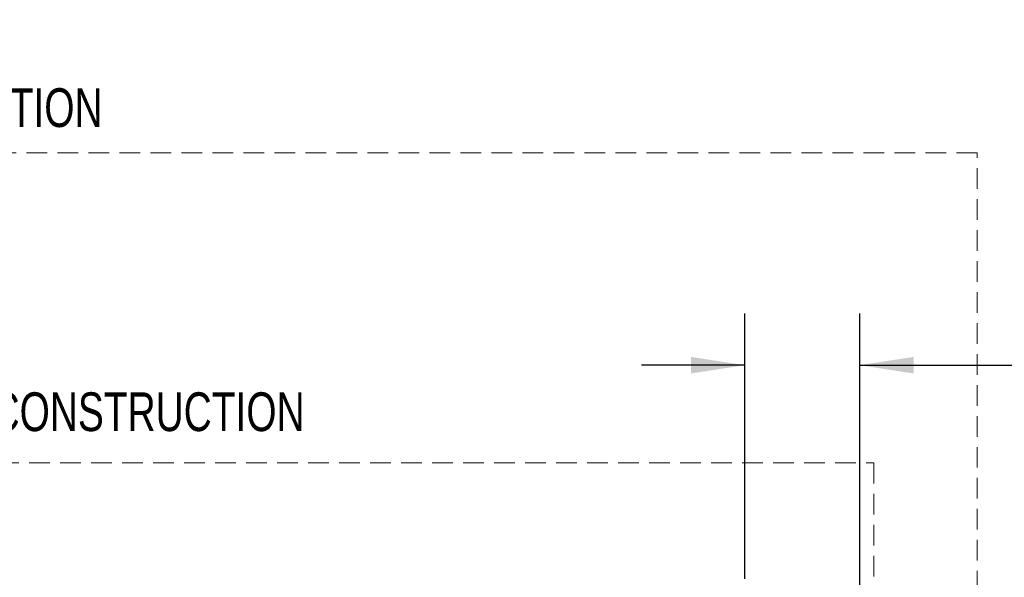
# Model space of a CAD drawing. Header units: inches. Extents: x 35 to 206, y 22 to 147.
# Tile 31 of 51: x 72 to 110, y 125 to 147. Entities that reach past the tile are written whole.
import ezdxf

# ---------------------------------------------------------------- set-up
doc = ezdxf.new("R2010")
doc.units = ezdxf.units.IN
doc.header["$LTSCALE"] = 16
doc.header["$MEASUREMENT"] = 0
doc.linetypes.add('HIDDEN', pattern=[0.075, 0.05, -0.025])
doc.layers.add('FORMAT', color=7, linetype='Continuous')
doc.styles.add('SLDTEXTSTYLE0', font='TXT', dxfattribs={"width": 0.75})
doc.dimstyles.new('SLDDIMSTYLE0', dxfattribs={"dimtxt": 1.5, "dimasz": 2.08, "dimexe": 0, "dimexo": 0.0625, "dimgap": 0.375, "dimtad": 0, "dimtih": 1, "dimtoh": 1, "dimdec": 0, "dimrnd": 1e-09, "dimzin": 12, "dimdsep": 46, "dimlunit": 5, "dimtxsty": 'SLDTEXTSTYLE0', "dimsah": 1, "dimcen": 0.09, "dimadec": 0, "dimazin": 3, "dimtfac": 1, "dimtdec": 0, "dimtmove": 0, "dimatfit": 0, "dimfxl": 1, "dimfrac": 2, "dimtolj": 1, "dimtzin": 12, "dimarcsym": 0})

# ---------------------------------------------------------------- blocks, each defined once
blk = doc.blocks.new('_D_9')
at = {"layer": 'FORMAT'}
for p, q in [((100.425, 124.856), (100.425, 135.124)), ((104.877, 115.144), (104.877, 135.124)), ((100.425, 133.124), (96.425, 133.124)), ((104.877, 133.124), (112.495, 133.124))]:
    blk.add_line(p, q, dxfattribs=at)
for points in [[(100.425, 133.124), (98.345, 133.444), (98.345, 132.804)], [(104.877, 133.124), (106.957, 132.804), (106.957, 133.444)]]:
    blk.add_solid(points, dxfattribs=at)
at = {"layer": 'FORMAT', "insert": (112.835, 133.845), "char_height": 1.5, "attachment_point": 1, "style": 'SLDTEXTSTYLE0'}
blk.add_mtext('16A', dxfattribs=at)
blk = doc.blocks.new('SW_NOTE_0_5')
at = {"layer": 'FORMAT', "color": 0, "char_height": 1.5, "attachment_point": 1, "style": 'SLDTEXTSTYLE0'}
for s, insert in [('CLEARANCE', (0, 1.934)), ('NON-COMBUSTIBLE CONSTRUCTION', (0, -0.696))]:
    blk.add_mtext(s, dxfattribs=dict(at, insert=insert))
blk = doc.blocks.new('SW_NOTE_0_6')
at = {"layer": 'FORMAT', "color": 0, "char_height": 1.5, "attachment_point": 1, "style": 'SLDTEXTSTYLE0'}
for s, insert in [('CLEARANCE', (0, 1.934)), ('COMBUSTIBLE CONSTRUCTION', (0, -0.696))]:
    blk.add_mtext(s, dxfattribs=dict(at, insert=insert))

msp = doc.modelspace()

# ---------------------------------------------------------------- linework, layer by layer
at = {"layer": 'FORMAT', "linetype": 'HIDDEN', "lineweight": 18}
for p, q in [((109.425, 141.342), (51.925, 141.342)), ((109.425, 103.956), (109.425, 141.342)), ((55.925, 129.342), (105.425, 129.342)), ((105.425, 129.342), (105.425, 103.956))]:
    msp.add_line(p, q, dxfattribs=at)

# ---------------------------------------------------------------- block references
at = {"layer": 'FORMAT'}
for name, p in [('SW_NOTE_0_6', (52.249, 144.544)), ('SW_NOTE_0_5', (56.225, 132.768))]:
    msp.add_blockref(name, p, dxfattribs=at)

# ---------------------------------------------------------------- dimensions: what is measured, and where the dimension line sits
dim = msp.add_linear_dim(base=(100.425, 133.124), p1=(104.877, 114.344), p2=(100.425, 124.056), text='16A', dimstyle='SLDDIMSTYLE0', dxfattribs=at)
dim.commit()
dim.dimension.update_dxf_attribs({"geometry": '_D_9', "text_midpoint": (114.695, 133.124), "dimtype": 160})

doc.saveas('drawing.dxf')
